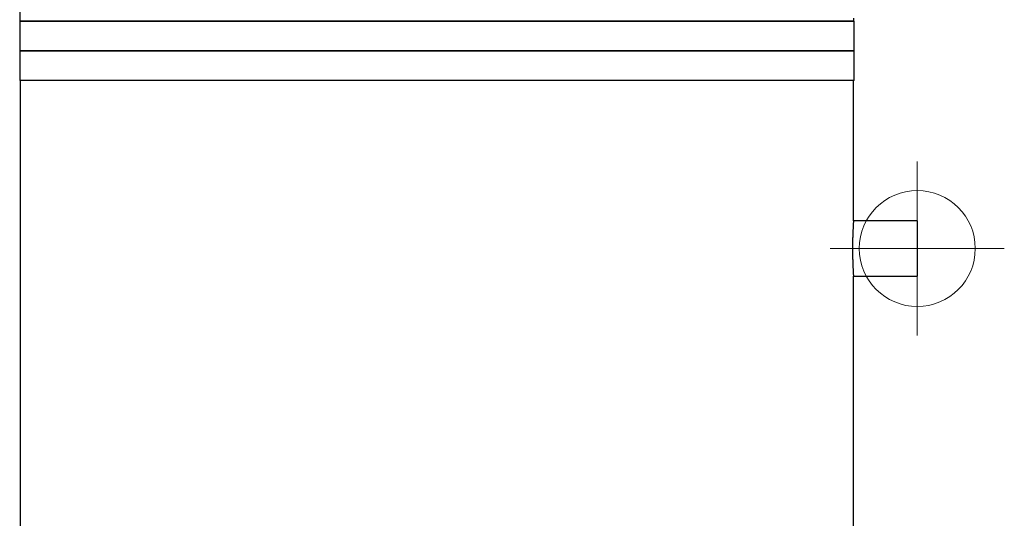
# Model space of a CAD drawing. Header units: millimetres. Extents: x -5615 to -4766, y -2875 to -899.
# Tile 2 of 5: x -5615 to -4766, y -1887 to -1457. Entities that reach past the tile are written whole.
import ezdxf

# ---------------------------------------------------------------- set-up
doc = ezdxf.new("R2010")
doc.units = ezdxf.units.MM
doc.header["$PDSIZE"] = -1

# ---------------------------------------------------------------- blocks, each defined once
blk = doc.blocks.new('Block4')
at = {"color": 7, "linetype": 'Continuous', "lineweight": 0}
for p, q in [((-6347.6, -1580.34), (-6347.6, -1730.34)), ((-6422.6, -1655.34), (-6272.6, -1655.34))]:
    blk.add_line(p, q, dxfattribs=at)
blk.add_circle((-6347.6, -1655.34), 50, dxfattribs=at)
blk.add_point((-6347.6, -1655.34), dxfattribs=at)
blk = doc.blocks.new('Block5')
at = {"color": 7, "linetype": 'Continuous'}
blk.add_blockref('Block4', (6347.6, 1655.34), dxfattribs=at)

msp = doc.modelspace()

# ---------------------------------------------------------------- linework, layer by layer
at = {"color": 7, "linetype": 'Continuous', "lineweight": 30}
for p, q in [((-5614.71, -1298.88), (-5614.71, -1458.48)), ((-5614.71, -1458.48), (-5614.91, -1458.68)), ((-5614.91, -1458.68), (-5614.91, -1483.88)), ((-4895.91, -1458.68), (-5614.91, -1458.68)), ((-4896.11, -1458.48), (-5614.71, -1458.48)), ((-4896.11, -1458.48), (-4896.11, -1455.68)), ((-4895.91, -1458.68), (-4896.11, -1458.48)), ((-4895.91, -1483.88), (-4895.91, -1458.68)), ((-5614.91, -1483.88), (-5614.71, -1484.08)), ((-4895.91, -1483.88), (-5614.91, -1483.88)), ((-5614.71, -1484.08), (-5614.91, -1484.28)), ((-5614.91, -1484.28), (-5614.91, -1509.48)), ((-4895.91, -1484.28), (-5614.91, -1484.28)), ((-4896.11, -1484.08), (-5614.71, -1484.08)), ((-4896.11, -1484.08), (-4895.91, -1483.88)), ((-4895.91, -1484.28), (-4896.11, -1484.08)), ((-4895.91, -1509.48), (-4895.91, -1484.28)), ((-4895.91, -1509.48), (-5614.91, -1509.48)), ((-5614.41, -1509.48), (-5614.41, -2696.09)), ((-4896.41, -1630.61), (-4896.41, -1509.48)), ((-4841.41, -1630.59), (-4896.41, -1630.59)), ((-4841.41, -1630.59), (-4841.41, -1678.39)), ((-4896.41, -2370.38), (-4896.41, -1678.32)), ((-4896.41, -1678.39), (-4841.41, -1678.39))]:
    msp.add_line(p, q, dxfattribs=at)
for points, knots in [([(-4896.41, -1630.61), (-4896.41, -1630.6), (-4896.4, -1630.49), (-4896.43, -1630.9), (-4896.49, -1631.86), (-4896.59, -1633.56), (-4896.72, -1635.81), (-4896.85, -1638.62), (-4896.99, -1641.85), (-4897.09, -1645.48), (-4897.18, -1649.7), (-4897.2, -1652.78), (-4897.2, -1654.49)], [0, 0, 0, 0, 0.004652, 0.110298, 0.219008, 0.324657, 0.433357, 0.539207, 0.648121, 0.754056, 0.863075, 1, 1, 1, 1]), ([(-4897.2, -1654.49), (-4897.2, -1655.82), (-4897.19, -1658.5), (-4897.12, -1662.4), (-4897.02, -1666.1), (-4896.9, -1669.45), (-4896.76, -1672.4), (-4896.63, -1674.82), (-4896.52, -1676.7), (-4896.44, -1677.88), (-4896.4, -1678.42), (-4896.41, -1678.34), (-4896.41, -1678.32)], [0, 0, 0, 0, 0.105688, 0.214442, 0.320129, 0.428871, 0.534704, 0.6436, 0.749523, 0.858527, 0.96429, 1, 1, 1, 1])]:
    msp.add_open_spline(points, degree=3, knots=knots, dxfattribs=at)

# ---------------------------------------------------------------- block references
at = {"color": 7, "linetype": 'Continuous'}
msp.add_blockref('Block5', (-4841.41, -1654.49), dxfattribs=at)

doc.saveas('drawing.dxf')
